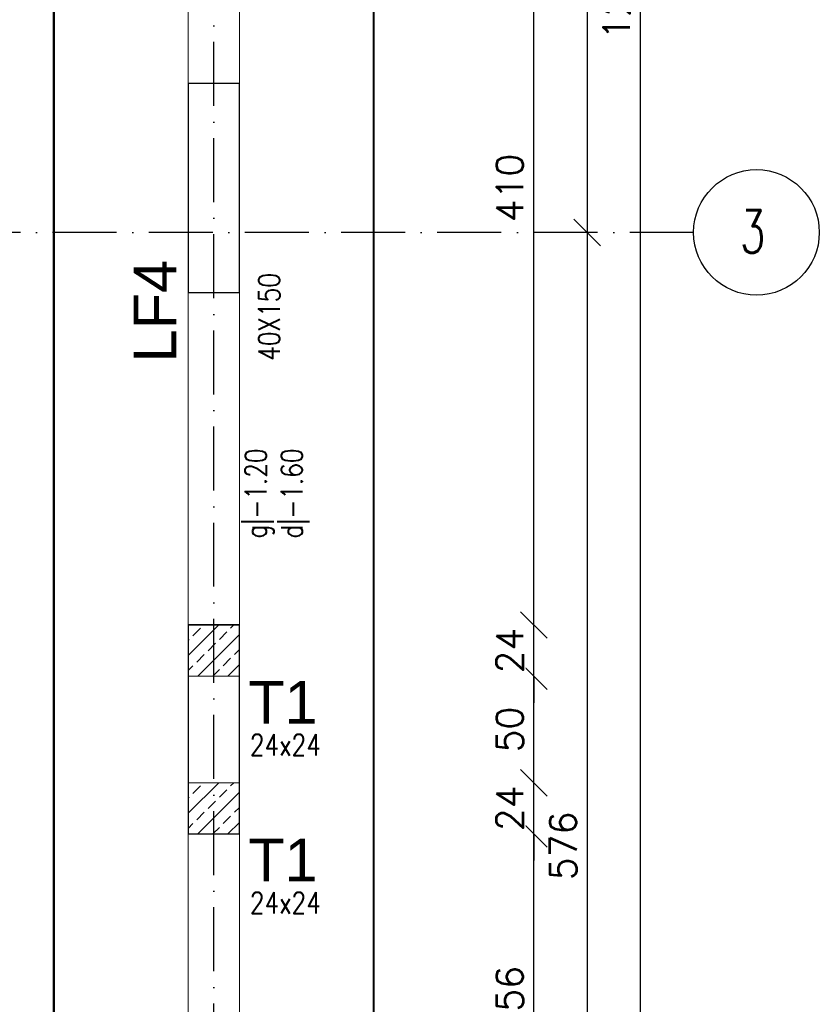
# Model space of a CAD drawing. Header units: millimetres. Extents: x -175722 to -110961, y 52375 to 104640.
# Tile 152 of 181: x -154560 to -154185, y 102693 to 103155. Entities that reach past the tile are written whole.
import ezdxf

# ---------------------------------------------------------------- set-up
doc = ezdxf.new("R2010")
doc.units = ezdxf.units.MM
doc.linetypes.add('ACAD_ISO10W100', pattern=[18, 12, -3, 0, -3])
doc.linetypes.add('HIDDEN', pattern=[9.525, 6.35, -3.175])
for name, color, linetype in [('_R - RAMKI', 7, 'Continuous'), ('AS_Balustrady', 53, 'Continuous'), ('H', 8, 'Continuous'), ('OSIE', 4, 'ACAD_ISO10W100')]:
    doc.layers.add(name, color=color, linetype=linetype)
for name, color, linetype, lineweight in [('A_KONSTRUKCJA', 170, 'Continuous', 30), ('K_MUR', 160, 'Continuous', 30), ('K_ZELBET', 4, 'Continuous', 40), ('K_ZELBET_KRESKOWANIE', 134, 'Continuous', 5), ('K_ZELBET_PODCIAGI', 101, 'HIDDEN', 35)]:
    doc.layers.add(name, color=color, linetype=linetype, lineweight=lineweight)
doc.styles.add('Arial', font='arial.ttf', dxfattribs={"height": 90})
doc.styles.add('e-cad_1', font='simplex.shx', dxfattribs={"width": 0.8})
doc.styles.add('e-cad_3', font='simplex.shx', dxfattribs={"width": 0.8})
doc.styles.add('ROMANS', font='romans')
doc.styles.add('TAB_Arial_bold', font='arialbd.ttf')
doc.dimstyles.new('AS_DIM_STYLE1', dxfattribs={"dimscale": 5, "dimtxt": 2.5, "dimasz": 1, "dimexe": 1.25, "dimexo": 2, "dimgap": 1, "dimtad": 1, "dimdec": 0, "dimdsep": 46, "dimtxsty": 'ROMANS', "dimblk": 'OBLIQUE', "dimcen": 0, "dimdle": 1, "dimclrd": 8, "dimclre": 8, "dimclrt": 9, "dimadec": 0, "dimazin": 0, "dimtfac": 1, "dimtdec": 0, "dimtmove": 1, "dimatfit": 3, "dimldrblk": 'CLOSEDBLANK', "dimfxl": 0, "dimtolj": 1, "dimtzin": 0, "dimarcsym": 0})

# ---------------------------------------------------------------- blocks, each defined once
blk = doc.blocks.new('_Oblique')
at = {"color": 0, "linetype": 'ByBlock', "lineweight": -2}
blk.add_line((-0.5, -0.5), (0.5, 0.5), dxfattribs=at)
blk = doc.blocks.new('*D902')
at = {"layer": '_R - RAMKI', "color": 8, "lineweight": -2, "transparency": 16777216}
blk.add_line((-154268.74, 102512.03), (-154268.74, 103822.03), dxfattribs=at)
at = {"layer": 'Defpoints', "color": 0, "transparency": 16777216}
for p in [(-154543.74, 103809.53), (-154268.74, 103809.53), (-154543.74, 102524.53)]:
    blk.add_point(p, dxfattribs=at)
at = {"layer": '_R - RAMKI', "color": 8, "lineweight": -2, "transparency": 16777216, "xscale": 12.5, "yscale": 12.5, "zscale": 12.5}
for p, rotation in [((-154268.74, 103809.53), 90), ((-154268.74, 102524.53), 270)]:
    blk.add_blockref('_Oblique', p, dxfattribs=dict(at, rotation=rotation))
at = {"layer": '_R - RAMKI', "color": 9, "transparency": 16777216, "insert": (-154279.99, 103167.03), "char_height": 12.5, "attachment_point": 5, "rotation": 90, "style": 'ROMANS', "bg_fill": 3, "box_fill_scale": 1.1, "bg_fill_color": 256, "bg_fill_true_color": 13158600, "bg_fill_transparency": 0}
blk.add_mtext('\\A1;1285', dxfattribs=at)
blk = doc.blocks.new('_ClosedBlank')
at = {"color": 0, "linetype": 'ByBlock', "lineweight": -2}
for p, q in [((-1, 0.167), (0, 0)), ((-1, 0.167), (-1, -0.167)), ((0, 0), (-1, -0.167))]:
    blk.add_line(p, q, dxfattribs=at)
blk = doc.blocks.new('*D908')
at = {"layer": '_R - RAMKI', "color": 8, "lineweight": -2, "transparency": 16777216}
blk.add_line((-154293.74, 103643.37), (-154293.74, 103042.7), dxfattribs=at)
at = {"layer": 'Defpoints', "color": 0, "transparency": 16777216}
for p in [(-154393.74, 103630.87), (-154393.74, 103055.2), (-154293.74, 103055.2)]:
    blk.add_point(p, dxfattribs=at)
at = {"layer": '_R - RAMKI', "color": 8, "lineweight": -2, "transparency": 16777216, "xscale": 12.5, "yscale": 12.5, "zscale": 12.5}
for p, rotation in [((-154293.74, 103630.87), 90), ((-154293.74, 103055.2), 270)]:
    blk.add_blockref('_Oblique', p, dxfattribs=dict(at, rotation=rotation))
at = {"layer": '_R - RAMKI', "color": 9, "transparency": 16777216, "insert": (-154304.99, 103343.03), "char_height": 12.5, "attachment_point": 5, "rotation": 90, "style": 'ROMANS', "bg_fill": 3, "box_fill_scale": 1.1, "bg_fill_color": 256, "bg_fill_true_color": 13158600, "bg_fill_transparency": 0}
blk.add_mtext('\\A1;576', dxfattribs=at)
blk = doc.blocks.new('*D909')
at = {"layer": '_R - RAMKI', "color": 8, "lineweight": -2, "transparency": 16777216}
blk.add_line((-154293.74, 103067.7), (-154293.74, 102467.03), dxfattribs=at)
at = {"layer": 'Defpoints', "color": 0, "transparency": 16777216}
for p in [(-154393.74, 103055.2), (-154393.74, 102479.53), (-154293.74, 102479.53)]:
    blk.add_point(p, dxfattribs=at)
at = {"layer": '_R - RAMKI', "color": 8, "lineweight": -2, "transparency": 16777216, "xscale": 12.5, "yscale": 12.5, "zscale": 12.5}
for p, rotation in [((-154293.74, 103055.2), 90), ((-154293.74, 102479.53), 270)]:
    blk.add_blockref('_Oblique', p, dxfattribs=dict(at, rotation=rotation))
at = {"layer": '_R - RAMKI', "color": 9, "transparency": 16777216, "insert": (-154304.99, 102767.37), "char_height": 12.5, "attachment_point": 5, "rotation": 90, "style": 'ROMANS', "bg_fill": 3, "box_fill_scale": 1.1, "bg_fill_color": 256, "bg_fill_true_color": 13158600, "bg_fill_transparency": 0}
blk.add_mtext('\\A1;576', dxfattribs=at)
blk = doc.blocks.new('*D914')
at = {"layer": '_R - RAMKI', "color": 8, "lineweight": -2, "transparency": 16777216}
blk.add_line((-154318.74, 102604.53), (-154318.74, 102785.53), dxfattribs=at)
at = {"layer": 'Defpoints', "color": 0, "transparency": 16777216}
for p in [(-154456.74, 102773.03), (-154318.74, 102773.03), (-154456.74, 102617.03)]:
    blk.add_point(p, dxfattribs=at)
at = {"layer": '_R - RAMKI', "color": 8, "lineweight": -2, "transparency": 16777216, "xscale": 12.5, "yscale": 12.5, "zscale": 12.5}
for p, rotation in [((-154318.74, 102773.03), 90), ((-154318.74, 102617.03), 270)]:
    blk.add_blockref('_Oblique', p, dxfattribs=dict(at, rotation=rotation))
at = {"layer": '_R - RAMKI', "color": 9, "transparency": 16777216, "insert": (-154329.99, 102695.03), "char_height": 12.5, "attachment_point": 5, "rotation": 90, "style": 'ROMANS', "bg_fill": 3, "box_fill_scale": 1.1, "bg_fill_color": 256, "bg_fill_true_color": 13158600, "bg_fill_transparency": 0}
blk.add_mtext('\\A1;156', dxfattribs=at)
blk = doc.blocks.new('*D915')
at = {"layer": '_R - RAMKI', "color": 8, "lineweight": -2, "transparency": 16777216}
for p, q in [((-154318.74, 102797.03), (-154318.74, 102809.53)), ((-154318.74, 102773.03), (-154318.74, 102797.03)), ((-154318.74, 102773.03), (-154318.74, 102760.53))]:
    blk.add_line(p, q, dxfattribs=at)
at = {"layer": 'Defpoints', "color": 0, "transparency": 16777216}
for p in [(-154456.74, 102797.03), (-154318.74, 102797.03), (-154456.74, 102773.03)]:
    blk.add_point(p, dxfattribs=at)
at = {"layer": '_R - RAMKI', "color": 8, "lineweight": -2, "transparency": 16777216, "xscale": 12.5, "yscale": 12.5, "zscale": 12.5}
for p, rotation in [((-154318.74, 102797.03), 270), ((-154318.74, 102773.03), 90)]:
    blk.add_blockref('_Oblique', p, dxfattribs=dict(at, rotation=rotation))
at = {"layer": '_R - RAMKI', "color": 9, "transparency": 16777216, "insert": (-154329.99, 102785.03), "char_height": 12.5, "attachment_point": 5, "rotation": 90, "style": 'ROMANS', "bg_fill": 3, "box_fill_scale": 1.1, "bg_fill_color": 256, "bg_fill_true_color": 13158600, "bg_fill_transparency": 0}
blk.add_mtext('\\A1;24', dxfattribs=at)
blk = doc.blocks.new('*D916')
at = {"layer": '_R - RAMKI', "color": 8, "lineweight": -2, "transparency": 16777216}
blk.add_line((-154318.74, 102784.53), (-154318.74, 102859.53), dxfattribs=at)
at = {"layer": 'Defpoints', "color": 0, "transparency": 16777216}
for p in [(-154456.74, 102847.03), (-154318.74, 102847.03), (-154456.74, 102797.03)]:
    blk.add_point(p, dxfattribs=at)
at = {"layer": '_R - RAMKI', "color": 8, "lineweight": -2, "transparency": 16777216, "xscale": 12.5, "yscale": 12.5, "zscale": 12.5}
for p, rotation in [((-154318.74, 102847.03), 90), ((-154318.74, 102797.03), 270)]:
    blk.add_blockref('_Oblique', p, dxfattribs=dict(at, rotation=rotation))
at = {"layer": '_R - RAMKI', "color": 9, "transparency": 16777216, "insert": (-154329.99, 102822.03), "char_height": 12.5, "attachment_point": 5, "rotation": 90, "style": 'ROMANS', "bg_fill": 3, "box_fill_scale": 1.1, "bg_fill_color": 256, "bg_fill_true_color": 13158600, "bg_fill_transparency": 0}
blk.add_mtext('\\A1;50', dxfattribs=at)
blk = doc.blocks.new('*D917')
at = {"layer": '_R - RAMKI', "color": 8, "lineweight": -2, "transparency": 16777216}
for p, q in [((-154318.74, 102871.03), (-154318.74, 102883.53)), ((-154318.74, 102847.03), (-154318.74, 102871.03)), ((-154318.74, 102847.03), (-154318.74, 102834.53))]:
    blk.add_line(p, q, dxfattribs=at)
at = {"layer": 'Defpoints', "color": 0, "transparency": 16777216}
for p in [(-154456.74, 102871.03), (-154318.74, 102871.03), (-154456.74, 102847.03)]:
    blk.add_point(p, dxfattribs=at)
at = {"layer": '_R - RAMKI', "color": 8, "lineweight": -2, "transparency": 16777216, "xscale": 12.5, "yscale": 12.5, "zscale": 12.5}
for p, rotation in [((-154318.74, 102871.03), 270), ((-154318.74, 102847.03), 90)]:
    blk.add_blockref('_Oblique', p, dxfattribs=dict(at, rotation=rotation))
at = {"layer": '_R - RAMKI', "color": 9, "transparency": 16777216, "insert": (-154329.99, 102859.03), "char_height": 12.5, "attachment_point": 5, "rotation": 90, "style": 'ROMANS', "bg_fill": 3, "box_fill_scale": 1.1, "bg_fill_color": 256, "bg_fill_true_color": 13158600, "bg_fill_transparency": 0}
blk.add_mtext('\\A1;24', dxfattribs=at)
blk = doc.blocks.new('*D918')
at = {"layer": '_R - RAMKI', "color": 8, "lineweight": -2, "transparency": 16777216}
blk.add_line((-154318.74, 102858.53), (-154318.74, 103293.53), dxfattribs=at)
at = {"layer": 'Defpoints', "color": 0, "transparency": 16777216}
for p in [(-154456.74, 103281.03), (-154318.74, 103281.03), (-154456.74, 102871.03)]:
    blk.add_point(p, dxfattribs=at)
at = {"layer": '_R - RAMKI', "color": 8, "lineweight": -2, "transparency": 16777216, "xscale": 12.5, "yscale": 12.5, "zscale": 12.5}
for p, rotation in [((-154318.74, 103281.03), 90), ((-154318.74, 102871.03), 270)]:
    blk.add_blockref('_Oblique', p, dxfattribs=dict(at, rotation=rotation))
at = {"layer": '_R - RAMKI', "color": 9, "transparency": 16777216, "insert": (-154329.99, 103076.03), "char_height": 12.5, "attachment_point": 5, "rotation": 90, "style": 'ROMANS', "bg_fill": 3, "box_fill_scale": 1.1, "bg_fill_color": 256, "bg_fill_true_color": 13158600, "bg_fill_transparency": 0}
blk.add_mtext('\\A1;410', dxfattribs=at)

msp = doc.modelspace()

# ---------------------------------------------------------------- hatches: boundary and pattern name
at = {"layer": 'K_ZELBET_KRESKOWANIE'}
h = msp.add_hatch(dxfattribs=at)
h.set_pattern_fill('ANSI33', color=256, scale=40, style=0)
h.set_pattern_definition([(45, (-165813.442, 124079.199), (-7.071068, 7.071068), []), (45, (-165806.371, 124079.199), (-7.071068, 7.071068), [5, -2.5])])
h.paths.add_polyline_path([(-154480.73633, 102871.03355), (-154456.73633, 102871.03355), (-154456.73633, 102847.03355), (-154480.73633, 102847.03355)])
h = msp.add_hatch(dxfattribs=at)
h.set_pattern_fill('ANSI33', color=256, scale=40, style=0)
h.set_pattern_definition([(45, (-165813.442, 124005.199), (-7.071068, 7.071068), []), (45, (-165806.371, 124005.199), (-7.071068, 7.071068), [5, -2.5])])
h.paths.add_polyline_path([(-154480.73633, 102797.03355), (-154456.73633, 102797.03355), (-154456.73633, 102773.03355), (-154480.73633, 102773.03355)])

# ---------------------------------------------------------------- linework, layer by layer
at = {"layer": 'A_KONSTRUKCJA', "color": 1, "const_width": 1}
msp.add_lwpolyline([(-155140.73633, 102434.53355), (-155140.73633, 104251.53355), (-154393.73643, 104251.53386), (-154393.73624, 103809.53355), (-154393.73633, 103809.53355), (-154393.73633, 102434.53355), (-155140.73633, 102434.53355)], dxfattribs=at)
msp.add_lwpolyline([(-155050.73633, 102524.53355), (-154543.73633, 102524.53355), (-154543.73633, 103809.53355), (-155050.73633, 103809.53355)], close=True, dxfattribs=at)
at = {"layer": 'H', "color": 142, "linetype": 'ByBlock', "ltscale": 0.1}
msp.add_circle((-154214.28192, 103055.20022), 29.45441, dxfattribs=at)
at = {"layer": 'K_MUR', "ltscale": 100}
for points in [[(-154480.73633, 103027.03355), (-154456.73633, 103027.03355), (-154456.73633, 103125.03355), (-154480.73633, 103125.03355)], [(-154480.73633, 102773.03355), (-154456.73633, 102773.03355), (-154456.73633, 102871.03355), (-154480.73633, 102871.03355)]]:
    msp.add_lwpolyline(points, close=True, dxfattribs=at)
at = {"layer": 'K_ZELBET', "lineweight": 0, "const_width": 0.5}
for points in [[(-154480.73633, 102847.03355), (-154456.73633, 102847.03355), (-154456.73633, 102871.03355), (-154480.73633, 102871.03355)], [(-154480.73633, 102773.03355), (-154456.73633, 102773.03355), (-154456.73633, 102797.03355), (-154480.73633, 102797.03355)]]:
    msp.add_lwpolyline(points, close=True, dxfattribs=at)
at = {"layer": 'K_ZELBET_PODCIAGI', "lineweight": 0, "const_width": 0.5}
for points in [[(-154480.73633, 103125.03355), (-154456.73633, 103125.03355), (-154456.73633, 103281.03355), (-154480.73633, 103281.03355)], [(-154480.73633, 102871.03355), (-154456.73633, 102871.03355), (-154456.73633, 103027.03355), (-154480.73633, 103027.03355)], [(-154480.73633, 102617.03355), (-154456.73633, 102617.03355), (-154456.73633, 102773.03355), (-154480.73633, 102773.03355)]]:
    msp.add_lwpolyline(points, close=True, dxfattribs=at)
at = {"layer": 'OSIE', "ltscale": 2.5}
for p, q in [((-154468.73633, 102212.5335), (-154468.73633, 104473.53355)), ((-154243.73633, 103055.20022), (-156562.73633, 103055.20022))]:
    msp.add_line(p, q, dxfattribs=at)

# ---------------------------------------------------------------- texts
at = {"layer": 'AS_Balustrady', "linetype": 'Continuous', "ltscale": 0.25, "style": 'Arial'}
msp.add_text('LF4', height=20, rotation=90, dxfattribs=at).set_placement((-154486.36378, 102994.2055))
at = {"layer": 'AS_Balustrady', "linetype": 'Continuous', "ltscale": 0.25, "width": 0.8}
for s, style, p in [('40X150', 'e-cad_3', (-154437.7173, 102994.98549)), ('g|-1.20', 'e-cad_1', (-154443.99418, 102911.64982)), ('d|-1.60', 'e-cad_1', (-154427.12815, 102911.64982))]:
    msp.add_text(s, height=10, rotation=90, dxfattribs=dict(at, style=style)).set_placement(p)
at = {"layer": 'AS_Balustrady', "linetype": 'Continuous', "ltscale": 0.25, "style": 'Arial'}
for p in [(-154452.61285, 102824.76216), (-154452.61285, 102750.76216)]:
    msp.add_text('T1', height=20, dxfattribs=at).set_placement(p)
at = {"layer": 'AS_Balustrady', "linetype": 'Continuous', "ltscale": 0.25, "style": 'e-cad_3', "width": 0.8}
for p in [(-154451.83286, 102809.76216), (-154451.83286, 102735.76216)]:
    msp.add_text('24x24', height=10, dxfattribs=at).set_placement(p)
at = {"layer": 'H', "color": 142, "linetype": 'ByBlock', "ltscale": 0.1, "insert": (-154210.05873, 103065.67467), "char_height": 20, "width": 32.7021847, "attachment_point": 3, "style": 'TAB_Arial_bold'}
msp.add_mtext('{\\Fromans|c238;\\W0.7;3}', dxfattribs=at)

# ---------------------------------------------------------------- next in the draw order: dimensions: what is measured, and where the dimension line sits
at = {"layer": '_R - RAMKI'}
dim = msp.add_linear_dim(base=(-154268.73633, 103809.53355), p1=(-154543.73633, 102524.53355), p2=(-154543.73633, 103809.53355), angle=90, dimstyle='AS_DIM_STYLE1', override={"dimscale": 12.5, "dimtxt": 1, "dimgap": 0.4, "dimse1": 1, "dimse2": 1, "dimtix": 1, "dimfxl": 10, "dimfxlon": 1}, dxfattribs=at)
dim.commit()
dim.dimension.update_dxf_attribs({"geometry": '*D902', "text_midpoint": (-154279.98633, 103167.03355)})

# ---------------------------------------------------------------- next in the draw order: dimensions: what is measured, and where the dimension line sits
dim = msp.add_linear_dim(base=(-154293.73633, 103055.20022), p1=(-154393.73633, 103630.86688), p2=(-154393.73633, 103055.20022), angle=90, dimstyle='AS_DIM_STYLE1', override={"dimscale": 12.5, "dimtxt": 1, "dimgap": 0.4, "dimse1": 1, "dimse2": 1, "dimtix": 1, "dimfxl": 10, "dimfxlon": 1}, dxfattribs=at)
dim.commit()
dim.dimension.update_dxf_attribs({"geometry": '*D908', "text_midpoint": (-154304.98633, 103343.03355)})

# ---------------------------------------------------------------- next in the draw order: dimensions: what is measured, and where the dimension line sits
dim = msp.add_linear_dim(base=(-154293.73633, 102479.53355), p1=(-154393.73633, 103055.20022), p2=(-154393.73633, 102479.53355), angle=90, dimstyle='AS_DIM_STYLE1', override={"dimscale": 12.5, "dimtxt": 1, "dimgap": 0.4, "dimse1": 1, "dimse2": 1, "dimtix": 1, "dimfxl": 10, "dimfxlon": 1}, dxfattribs=at)
dim.commit()
dim.dimension.update_dxf_attribs({"geometry": '*D909', "text_midpoint": (-154304.98633, 102767.36688)})

# ---------------------------------------------------------------- next in the draw order: dimensions: what is measured, and where the dimension line sits
dim = msp.add_linear_dim(base=(-154318.73633, 102773.03355), p1=(-154456.73633, 102617.03355), p2=(-154456.73633, 102773.03355), angle=90, dimstyle='AS_DIM_STYLE1', override={"dimscale": 12.5, "dimtxt": 1, "dimgap": 0.4, "dimse1": 1, "dimse2": 1, "dimtix": 1, "dimfxl": 10, "dimfxlon": 1}, dxfattribs=at)
dim.commit()
dim.dimension.update_dxf_attribs({"geometry": '*D914', "text_midpoint": (-154329.98633, 102695.03355)})

# ---------------------------------------------------------------- next in the draw order: dimensions: what is measured, and where the dimension line sits
dim = msp.add_linear_dim(base=(-154318.73633, 102797.03355), p1=(-154456.73633, 102773.03355), p2=(-154456.73633, 102797.03355), angle=90, dimstyle='AS_DIM_STYLE1', override={"dimscale": 12.5, "dimtxt": 1, "dimgap": 0.4, "dimse1": 1, "dimse2": 1, "dimtix": 1, "dimfxl": 10, "dimfxlon": 1}, dxfattribs=at)
dim.commit()
dim.dimension.update_dxf_attribs({"geometry": '*D915', "text_midpoint": (-154329.98633, 102785.03355)})

# ---------------------------------------------------------------- next in the draw order: dimensions: what is measured, and where the dimension line sits
dim = msp.add_linear_dim(base=(-154318.73633, 102847.03355), p1=(-154456.73633, 102797.03355), p2=(-154456.73633, 102847.03355), angle=90, dimstyle='AS_DIM_STYLE1', override={"dimscale": 12.5, "dimtxt": 1, "dimgap": 0.4, "dimse1": 1, "dimse2": 1, "dimtix": 1, "dimfxl": 10, "dimfxlon": 1}, dxfattribs=at)
dim.commit()
dim.dimension.update_dxf_attribs({"geometry": '*D916', "text_midpoint": (-154329.98633, 102822.03355)})

# ---------------------------------------------------------------- next in the draw order: dimensions: what is measured, and where the dimension line sits
dim = msp.add_linear_dim(base=(-154318.73633, 102871.03355), p1=(-154456.73633, 102847.03355), p2=(-154456.73633, 102871.03355), angle=90, dimstyle='AS_DIM_STYLE1', override={"dimscale": 12.5, "dimtxt": 1, "dimgap": 0.4, "dimse1": 1, "dimse2": 1, "dimtix": 1, "dimfxl": 10, "dimfxlon": 1}, dxfattribs=at)
dim.commit()
dim.dimension.update_dxf_attribs({"geometry": '*D917', "text_midpoint": (-154329.98633, 102859.03355)})

# ---------------------------------------------------------------- next in the draw order: dimensions: what is measured, and where the dimension line sits
dim = msp.add_linear_dim(base=(-154318.73633, 103281.03355), p1=(-154456.73633, 102871.03355), p2=(-154456.73633, 103281.03355), angle=90, dimstyle='AS_DIM_STYLE1', override={"dimscale": 12.5, "dimtxt": 1, "dimgap": 0.4, "dimse1": 1, "dimse2": 1, "dimtix": 1, "dimfxl": 10, "dimfxlon": 1}, dxfattribs=at)
dim.commit()
dim.dimension.update_dxf_attribs({"geometry": '*D918', "text_midpoint": (-154329.98633, 103076.03355)})

doc.saveas('drawing.dxf')
